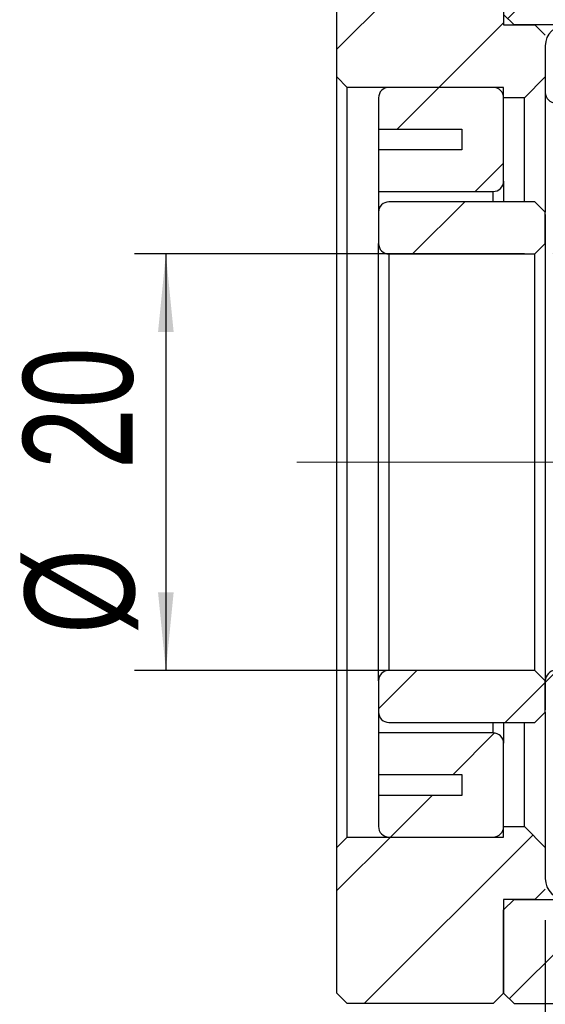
# Model space of a CAD drawing. Header units: millimetres. Extents: x 7 to 295, y 72 to 193.
# Tile 7 of 7: x 230 to 247, y 97 to 129. Entities that reach past the tile are written whole.
import ezdxf

# ---------------------------------------------------------------- set-up
doc = ezdxf.new("R2010")
doc.units = ezdxf.units.MM
doc.linetypes.add('CENTERX2', pattern=[20.319999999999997, 12.7, -2.54, 2.54, -2.54])
doc.layers.add('FORMAT', color=7, linetype='Continuous')
doc.styles.add('SLDTEXTSTYLE0', font='TXT', dxfattribs={"width": 0.75})
doc.dimstyles.new('SLDDIMSTYLE0', dxfattribs={"dimtxt": 3.5, "dimasz": 2.5, "dimexe": 0, "dimexo": 0.0625, "dimgap": 0.875, "dimtad": 1, "dimlfac": 1.5, "dimrnd": 1e-09, "dimzin": 12, "dimdsep": 46, "dimtxsty": 'SLDTEXTSTYLE0', "dimsah": 1, "dimcen": 0.09, "dimadec": 0, "dimazin": 3, "dimtfac": 1, "dimtofl": 0, "dimtmove": 0, "dimatfit": 3, "dimfxl": 0, "dimfrac": 2, "dimtolj": 1, "dimtzin": 12, "dimarcsym": 0})
doc.dimstyles.new('SLDDIMSTYLE3', dxfattribs={"dimtxt": 3.5, "dimasz": 2.5, "dimexe": 0, "dimexo": 0.0625, "dimgap": 0.875, "dimtad": 1, "dimlfac": 1.5, "dimrnd": 1e-09, "dimzin": 12, "dimdsep": 46, "dimtxsty": 'SLDTEXTSTYLE0', "dimsah": 1, "dimcen": 0.09, "dimadec": 0, "dimazin": 3, "dimtfac": 1, "dimtmove": 0, "dimatfit": 0, "dimfxl": 0, "dimfrac": 2, "dimtolj": 1, "dimtzin": 12, "dimarcsym": 0})
pattern_1 = [(45, (0, 0), (-2.245064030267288, 2.245064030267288), [])]

# ---------------------------------------------------------------- blocks, each defined once
blk = doc.blocks.new('_D_19')
at = {"layer": 'FORMAT', "color": 7}
for p, q in [((246.8400332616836, 100.0294654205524), (246.8400332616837, 89.35832703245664)), ((240.173366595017, 96.69613208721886), (240.173366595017, 89.35832703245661)), ((240.173366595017, 90.35832703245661), (234.673366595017, 90.35832703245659)), ((240.173366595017, 90.35832703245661), (246.8400332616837, 90.35832703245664)), ((246.8400332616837, 90.35832703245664), (252.3400332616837, 90.35832703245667))]:
    blk.add_line(p, q, dxfattribs=at)
for points in [[(240.173366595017, 90.35832703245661), (237.673366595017, 90.6083270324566), (237.673366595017, 90.1083270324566)], [(246.8400332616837, 90.35832703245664), (249.3400332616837, 90.10832703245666), (249.3400332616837, 90.60832703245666)]]:
    blk.add_solid(points, dxfattribs=at)
at = {"layer": 'FORMAT', "color": 7, "insert": (241.062766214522, 94.87006394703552), "char_height": 3.5, "attachment_point": 1, "style": 'SLDTEXTSTYLE0'}
blk.add_mtext('10', dxfattribs=at)
blk = doc.blocks.new('_D_20')
at = {"layer": 'FORMAT', "color": 7}
for p, q in [((246.1733665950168, 121.3627987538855), (233.7046179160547, 121.3627987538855)), ((234.7046179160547, 121.3627987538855), (234.7046179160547, 108.0294654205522)), ((246.1733665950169, 108.0294654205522), (233.7046179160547, 108.0294654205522))]:
    blk.add_line(p, q, dxfattribs=at)
for points in [[(234.7046179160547, 121.3627987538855), (234.4546179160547, 118.8627987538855), (234.9546179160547, 118.8627987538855)], [(234.7046179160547, 108.0294654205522), (234.9546179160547, 110.5294654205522), (234.4546179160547, 110.5294654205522)]]:
    blk.add_solid(points, dxfattribs=at)
at = {"layer": 'FORMAT', "color": 7, "char_height": 3.5, "attachment_point": 1, "rotation": 90.00000000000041, "style": 'SLDTEXTSTYLE0'}
for s, insert in [('20', (230.139408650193, 114.4714923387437)), ('%%c', (230.1928808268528, 109.1930549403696))]:
    blk.add_mtext(s, dxfattribs=dict(at, insert=insert))

msp = doc.modelspace()

# ---------------------------------------------------------------- hatches: boundary and pattern name
at = {"layer": 'FORMAT', "linetype": 'Continuous', "lineweight": 18}
h = msp.add_hatch(dxfattribs=at)
h.set_pattern_fill('ANSI31', color=256, style=0)
h.set_pattern_definition(pattern_1)
h.paths.add_polyline_path([(240.5066999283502, 126.6961320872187), (245.5066999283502, 126.6961320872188), (245.5066999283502, 126.3627987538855), (246.1733665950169, 126.3627987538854), (246.8400332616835, 127.0294654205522), (246.8400332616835, 128.3627987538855), (246.5066999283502, 128.6961320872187), (245.5066999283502, 128.6961320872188), (245.5066999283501, 131.6961320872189), (245.1733665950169, 132.0294654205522), (240.5066999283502, 132.0294654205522), (240.1733665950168, 131.6961320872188), (240.1733665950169, 127.0294654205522)], flags=0)
h = msp.add_hatch(dxfattribs=at)
h.set_pattern_fill('ANSI31', color=256, style=0)
h.set_pattern_definition(pattern_1)
h.paths.add_polyline_path([(263.5066999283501, 126.6961320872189), (267.1733665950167, 126.6961320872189), (267.5066999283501, 127.0294654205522), (267.5066999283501, 131.0294654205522), (267.1733665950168, 131.3627987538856), (251.5066999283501, 131.3627987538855), (251.5066999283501, 131.6961320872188), (251.1733665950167, 132.0294654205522), (245.8400332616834, 132.0294654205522), (245.5066999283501, 131.6961320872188), (245.5066999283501, 129.0294654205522), (245.8400332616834, 128.6961320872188), (262.8400332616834, 128.6961320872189), (262.8400332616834, 126.3627987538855), (263.5066999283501, 126.3627987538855)], flags=0)
h = msp.add_hatch(dxfattribs=at)
h.set_pattern_fill('ANSI31', color=256, style=0)
h.set_pattern_definition(pattern_1)
edge = h.paths.add_edge_path(flags=0)
edge.add_line((254.8400332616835, 127.5294654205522), (254.8400332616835, 128.3627987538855))
edge.add_arc((254.5066999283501, 128.3627987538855), 0.3333333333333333, 0, 90)
edge.add_line((254.5066999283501, 128.6961320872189), (247.5066999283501, 128.6961320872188))
edge.add_arc((247.5066999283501, 128.0294654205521), 0.6666666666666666, 90, 179.9999999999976)
edge.add_line((246.8400332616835, 128.0294654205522), (246.8400332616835, 126.5294654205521))
edge.add_arc((247.1733665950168, 126.5294654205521), 0.3333333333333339, 180, 270.0000000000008)
edge.add_line((247.1733665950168, 126.1961320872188), (249.0739169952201, 126.1961320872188))
edge.add_arc((250.8400332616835, 125.0294654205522), 2.116666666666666, 81.81612905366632, 146.5519206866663, ccw=False)
edge.add_line((251.1413413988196, 127.124576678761), (252.5066999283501, 127.1961320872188))
edge.add_line((252.5066999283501, 127.1961320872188), (254.5066999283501, 127.1961320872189))
edge.add_arc((254.5066999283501, 127.5294654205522), 0.3333333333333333, 270.0000000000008, 360.0000000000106)
h = msp.add_hatch(dxfattribs=at)
h.set_pattern_fill('ANSI31', color=256, style=0)
h.set_pattern_definition(pattern_1)
edge = h.paths.add_edge_path(flags=0)
edge.add_line((241.5066999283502, 125.3627987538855), (244.1733665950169, 125.3627987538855))
edge.add_line((244.1733665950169, 125.3627987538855), (244.1733665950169, 124.6961320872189))
edge.add_line((244.1733665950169, 124.6961320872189), (241.5066999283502, 124.6961320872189))
edge.add_line((241.5066999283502, 124.6961320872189), (241.5066999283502, 123.3627987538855))
edge.add_line((241.5066999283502, 123.3627987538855), (245.1733665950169, 123.3627987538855))
edge.add_arc((245.1733665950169, 123.6961320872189), 0.3333333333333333, 270.0000000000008, 360.0000000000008)
edge.add_line((245.5066999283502, 123.6961320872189), (245.5066999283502, 126.3627987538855))
edge.add_arc((245.1733665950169, 126.3627987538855), 0.3333333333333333, 0, 90)
edge.add_line((245.1733665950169, 126.6961320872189), (241.8400332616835, 126.6961320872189))
edge.add_arc((241.8400332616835, 126.3627987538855), 0.3333333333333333, 90, 180)
edge.add_line((241.5066999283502, 126.3627987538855), (241.5066999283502, 125.3627987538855))
h = msp.add_hatch(dxfattribs=at)
h.set_pattern_fill('ANSI31', color=256, style=0)
h.set_pattern_definition(pattern_1)
edge = h.paths.add_edge_path(flags=0)
edge.add_line((246.8400332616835, 122.6294654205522), (246.8400332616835, 121.6961320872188))
edge.add_arc((247.1733665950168, 121.6961320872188), 0.3333333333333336, 180, 270.0000000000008)
edge.add_line((247.1733665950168, 121.3627987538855), (254.1733665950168, 121.3627987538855))
edge.add_arc((254.1733665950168, 122.0294654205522), 0.6666666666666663, 270.0000000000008, 360.0000000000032)
edge.add_line((254.8400332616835, 122.0294654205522), (254.8400332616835, 123.5294654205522))
edge.add_arc((254.5066999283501, 123.5294654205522), 0.333333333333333, 0, 90)
edge.add_line((254.5066999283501, 123.8627987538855), (252.6764700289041, 123.8627987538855))
edge.add_arc((252.6764700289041, 123.7294654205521), 0.1333333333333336, 90, 144.7056053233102)
edge.add_arc((250.8400332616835, 125.0294654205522), 2.116666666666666, 282.89262666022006, 324.70560532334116, ccw=False)
edge.add_arc((251.2825638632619, 123.0961320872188), 0.1333333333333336, 270, 282.8926266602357, ccw=False)
edge.add_line((251.2825638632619, 122.9627987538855), (247.1733665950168, 122.9627987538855))
edge.add_arc((247.1733665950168, 122.6294654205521), 0.3333333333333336, 90, 179.9999999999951)
h = msp.add_hatch(dxfattribs=at)
h.set_pattern_fill('ANSI31', color=256, style=0)
h.set_pattern_definition(pattern_1)
edge = h.paths.add_edge_path(flags=0)
edge.add_line((246.5066999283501, 121.3627987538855), (246.8400332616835, 121.6961320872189))
edge.add_line((246.8400332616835, 121.6961320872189), (246.8400332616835, 122.6961320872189))
edge.add_line((246.8400332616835, 122.6961320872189), (246.5066999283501, 123.0294654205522))
edge.add_line((246.5066999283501, 123.0294654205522), (241.8400332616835, 123.0294654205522))
edge.add_arc((241.8400332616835, 122.6961320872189), 0.3333333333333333, 90, 180.0000000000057)
edge.add_line((241.5066999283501, 122.6961320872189), (241.5066999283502, 121.6961320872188))
edge.add_arc((241.8400332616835, 121.6961320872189), 0.3333333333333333, 180.0000000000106, 270.0000000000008)
edge.add_line((241.8400332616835, 121.3627987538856), (246.5066999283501, 121.3627987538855))
h = msp.add_hatch(dxfattribs=at)
h.set_pattern_fill('ANSI31', color=256, style=0)
h.set_pattern_definition(pattern_1)
edge = h.paths.add_edge_path(flags=0)
edge.add_line((246.8400332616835, 107.6961320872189), (246.5066999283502, 108.0294654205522))
edge.add_line((246.5066999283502, 108.0294654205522), (241.8400332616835, 108.0294654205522))
edge.add_arc((241.8400332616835, 107.6961320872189), 0.3333333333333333, 90, 180.0000000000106)
edge.add_line((241.5066999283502, 107.6961320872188), (241.5066999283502, 106.6961320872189))
edge.add_arc((241.8400332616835, 106.6961320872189), 0.3333333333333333, 180.0000000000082, 270.0000000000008)
edge.add_line((241.8400332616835, 106.3627987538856), (246.5066999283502, 106.3627987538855))
edge.add_line((246.5066999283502, 106.3627987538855), (246.8400332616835, 106.6961320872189))
edge.add_line((246.8400332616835, 106.6961320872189), (246.8400332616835, 107.6961320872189))
h = msp.add_hatch(dxfattribs=at)
h.set_pattern_fill('ANSI31', color=256, style=0)
h.set_pattern_definition(pattern_1)
edge = h.paths.add_edge_path(flags=0)
edge.add_line((254.1733665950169, 108.0294654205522), (247.1733665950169, 108.0294654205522))
edge.add_arc((247.1733665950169, 107.6961320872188), 0.3333333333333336, 90, 180.0000000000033)
edge.add_line((246.8400332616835, 107.6961320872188), (246.8400332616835, 106.7627987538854))
edge.add_arc((247.1733665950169, 106.7627987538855), 0.3333333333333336, 180.0000000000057, 270.0000000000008)
edge.add_line((247.1733665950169, 106.4294654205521), (251.2825638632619, 106.4294654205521))
edge.add_arc((251.2825638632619, 106.2961320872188), 0.1333333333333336, 77.10737333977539, 89.9999999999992, ccw=False)
edge.add_arc((250.8400332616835, 104.3627987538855), 2.116666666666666, 35.29439467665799, 77.10737333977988, ccw=False)
edge.add_arc((252.6764700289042, 105.6627987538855), 0.1333333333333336, 215.2943946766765, 270.0000000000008)
edge.add_line((252.6764700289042, 105.5294654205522), (254.5066999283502, 105.5294654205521))
edge.add_arc((254.5066999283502, 105.8627987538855), 0.333333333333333, 270.0000000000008, 360.0000000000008)
edge.add_line((254.8400332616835, 105.8627987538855), (254.8400332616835, 107.3627987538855))
edge.add_arc((254.1733665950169, 107.3627987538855), 0.6666666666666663, 359.9999999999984, 450.0000000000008)
h = msp.add_hatch(dxfattribs=at)
h.set_pattern_fill('ANSI31', color=256, style=0)
h.set_pattern_definition(pattern_1)
edge = h.paths.add_edge_path(flags=0)
edge.add_line((241.5066999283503, 104.6961320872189), (244.1733665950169, 104.6961320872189))
edge.add_line((244.1733665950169, 104.6961320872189), (244.1733665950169, 104.0294654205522))
edge.add_line((244.1733665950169, 104.0294654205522), (241.5066999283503, 104.0294654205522))
edge.add_line((241.5066999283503, 104.0294654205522), (241.5066999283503, 103.0294654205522))
edge.add_arc((241.8400332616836, 103.0294654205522), 0.3333333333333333, 180, 270.0000000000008)
edge.add_line((241.8400332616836, 102.6961320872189), (245.1733665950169, 102.6961320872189))
edge.add_arc((245.1733665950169, 103.0294654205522), 0.3333333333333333, 270.0000000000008, 360.0000000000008)
edge.add_line((245.5066999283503, 103.0294654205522), (245.5066999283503, 105.6961320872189))
edge.add_arc((245.1733665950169, 105.6961320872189), 0.3333333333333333, 0, 90)
edge.add_line((245.1733665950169, 106.0294654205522), (241.5066999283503, 106.0294654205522))
edge.add_line((241.5066999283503, 106.0294654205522), (241.5066999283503, 104.6961320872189))
h = msp.add_hatch(dxfattribs=at)
h.set_pattern_fill('ANSI31', color=256, style=0)
h.set_pattern_definition(pattern_1)
edge = h.paths.add_edge_path(flags=0)
edge.add_line((247.5066999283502, 100.6961320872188), (254.5066999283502, 100.6961320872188))
edge.add_arc((254.5066999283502, 101.0294654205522), 0.3333333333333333, 270.0000000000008, 360.0000000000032)
edge.add_line((254.8400332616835, 101.0294654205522), (254.8400332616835, 101.8627987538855))
edge.add_arc((254.5066999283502, 101.8627987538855), 0.3333333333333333, 359.9999999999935, 450.0000000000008)
edge.add_line((254.5066999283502, 102.1961320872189), (252.5066999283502, 102.1961320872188))
edge.add_line((252.5066999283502, 102.1961320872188), (251.1413413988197, 102.2676874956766))
edge.add_arc((250.8400332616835, 104.3627987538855), 2.116666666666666, 213.448079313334, 278.1838709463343, ccw=False)
edge.add_line((249.0739169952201, 103.1961320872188), (247.1733665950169, 103.1961320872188))
edge.add_arc((247.1733665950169, 102.8627987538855), 0.3333333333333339, 90, 180)
edge.add_line((246.8400332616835, 102.8627987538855), (246.8400332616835, 101.3627987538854))
edge.add_arc((247.5066999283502, 101.3627987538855), 0.6666666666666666, 180.0000000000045, 270.0000000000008)
h = msp.add_hatch(dxfattribs=at)
h.set_pattern_fill('ANSI31', color=256, style=0)
h.set_pattern_definition(pattern_1)
h.paths.add_polyline_path([(245.5066999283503, 102.6961320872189), (240.5066999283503, 102.696132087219), (240.1733665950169, 102.3627987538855), (240.173366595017, 97.69613208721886), (240.5066999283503, 97.36279875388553), (245.1733665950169, 97.36279875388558), (245.5066999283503, 97.69613208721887), (245.5066999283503, 100.6961320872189), (246.5066999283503, 100.696132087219), (246.8400332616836, 101.0294654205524), (246.8400332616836, 102.3627987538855), (246.1733665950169, 103.0294654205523), (245.5066999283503, 103.0294654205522)], flags=0)
h = msp.add_hatch(dxfattribs=at)
h.set_pattern_fill('ANSI31', color=256, style=0)
h.set_pattern_definition(pattern_1)
h.paths.add_polyline_path([(267.1733665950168, 102.6961320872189), (263.5066999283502, 102.6961320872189), (263.5066999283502, 103.0294654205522), (262.8400332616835, 103.0294654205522), (262.8400332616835, 100.6961320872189), (245.8400332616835, 100.6961320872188), (245.5066999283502, 100.3627987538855), (245.5066999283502, 97.6961320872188), (245.8400332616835, 97.36279875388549), (251.1733665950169, 97.36279875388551), (251.5066999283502, 97.69613208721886), (251.5066999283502, 98.02946542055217), (267.1733665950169, 98.02946542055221), (267.5066999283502, 98.36279875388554), (267.5066999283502, 102.3627987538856)], flags=0)

# ---------------------------------------------------------------- linework, layer by layer
at = {"color": 7, "linetype": 'Continuous', "lineweight": 25}
for p, q in [((240.1733665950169, 127.0294654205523), (240.1733665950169, 131.6961320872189)), ((245.5066999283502, 131.6961320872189), (245.5066999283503, 128.6961320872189)), ((245.8400332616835, 128.6961320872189), (245.5066999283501, 129.0294654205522)), ((245.5066999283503, 128.6961320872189), (246.5066999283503, 128.6961320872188)), ((262.8400332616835, 128.6961320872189), (245.8400332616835, 128.6961320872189)), ((246.5066999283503, 128.6961320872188), (246.8400332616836, 128.3627987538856)), ((246.8400332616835, 128.0294654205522), (246.8400332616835, 126.5294654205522)), ((240.5066999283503, 126.6961320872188), (240.1733665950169, 127.0294654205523)), ((240.1733665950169, 102.3627987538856), (240.1733665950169, 127.0294654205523)), ((246.8400332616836, 127.0294654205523), (246.1733665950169, 126.3627987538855)), ((245.5066999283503, 126.6961320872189), (240.5066999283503, 126.6961320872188)), ((240.5066999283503, 102.6961320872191), (240.5066999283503, 126.6961320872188)), ((245.1733665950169, 126.6961320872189), (241.8400332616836, 126.6961320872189)), ((245.5066999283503, 126.3627987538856), (245.5066999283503, 126.6961320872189)), ((246.8400332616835, 126.5294654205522), (246.8400332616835, 122.6961320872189)), ((241.5066999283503, 126.3627987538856), (241.5066999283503, 125.3627987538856)), ((245.5066999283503, 123.696132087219), (245.5066999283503, 126.3627987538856)), ((246.1733665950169, 126.3627987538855), (245.5066999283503, 126.3627987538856)), ((246.1733665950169, 123.0294654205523), (246.1733665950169, 126.3627987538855)), ((241.5066999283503, 125.3627987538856), (244.1733665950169, 125.3627987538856)), ((241.5066999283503, 125.3627987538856), (241.5066999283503, 124.696132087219)), ((244.1733665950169, 125.3627987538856), (244.1733665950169, 124.696132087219)), ((241.5066999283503, 124.696132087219), (241.5066999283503, 123.3627987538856)), ((244.1733665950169, 124.696132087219), (241.5066999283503, 124.696132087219)), ((245.5066999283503, 123.696132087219), (245.5066999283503, 123.0294654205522)), ((241.5066999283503, 123.3627987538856), (245.1733665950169, 123.3627987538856)), ((241.5066999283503, 123.3627987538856), (241.5066999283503, 122.696132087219)), ((246.5066999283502, 123.0294654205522), (241.8400332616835, 123.0294654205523)), ((246.5066999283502, 123.0294654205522), (246.8400332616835, 122.6961320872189)), ((241.5066999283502, 122.696132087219), (241.5066999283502, 121.6961320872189)), ((246.8400332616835, 121.696132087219), (246.8400332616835, 122.6961320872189)), ((246.8400332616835, 122.6294654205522), (246.8400332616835, 121.6961320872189)), ((241.5066999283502, 107.6961320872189), (241.5066999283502, 121.6961320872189)), ((246.8400332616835, 121.696132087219), (246.5066999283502, 121.3627987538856)), ((246.8400332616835, 121.696132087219), (246.8400332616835, 107.696132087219)), ((241.8400332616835, 121.3627987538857), (241.8400332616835, 108.0294654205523)), ((241.8400332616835, 121.3627987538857), (246.5066999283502, 121.3627987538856)), ((246.5066999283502, 108.0294654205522), (246.5066999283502, 121.3627987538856)), ((246.5066999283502, 108.0294654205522), (241.8400332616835, 108.0294654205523)), ((246.5066999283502, 108.0294654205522), (246.8400332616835, 107.696132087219)), ((241.5066999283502, 107.6961320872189), (241.5066999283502, 106.696132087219)), ((246.8400332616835, 106.6961320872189), (246.8400332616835, 107.696132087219)), ((246.8400332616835, 107.6961320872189), (246.8400332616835, 106.7627987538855)), ((241.5066999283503, 106.696132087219), (241.5066999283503, 106.0294654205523)), ((246.8400332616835, 106.6961320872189), (246.5066999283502, 106.3627987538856)), ((246.8400332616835, 106.6961320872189), (246.8400332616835, 102.8627987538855)), ((241.8400332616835, 106.3627987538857), (246.5066999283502, 106.3627987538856)), ((245.5066999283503, 106.3627987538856), (245.5066999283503, 105.696132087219)), ((246.1733665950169, 103.0294654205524), (246.1733665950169, 106.3627987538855)), ((241.5066999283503, 106.0294654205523), (241.5066999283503, 104.696132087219)), ((245.1733665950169, 106.0294654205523), (241.5066999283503, 106.0294654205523)), ((245.5066999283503, 103.0294654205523), (245.5066999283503, 105.696132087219)), ((241.5066999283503, 104.696132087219), (244.1733665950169, 104.696132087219)), ((241.5066999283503, 104.696132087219), (241.5066999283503, 104.0294654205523)), ((244.1733665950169, 104.696132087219), (244.1733665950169, 104.0294654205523)), ((241.5066999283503, 104.0294654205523), (241.5066999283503, 103.0294654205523)), ((244.1733665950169, 104.0294654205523), (241.5066999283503, 104.0294654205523)), ((245.5066999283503, 102.696132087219), (245.5066999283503, 103.0294654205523)), ((245.5066999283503, 103.0294654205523), (246.1733665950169, 103.0294654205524)), ((246.1733665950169, 103.0294654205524), (246.8400332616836, 102.3627987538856)), ((246.8400332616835, 102.8627987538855), (246.8400332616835, 101.3627987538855)), ((240.1733665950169, 102.3627987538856), (240.5066999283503, 102.6961320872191)), ((240.5066999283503, 102.6961320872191), (245.5066999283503, 102.696132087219)), ((241.8400332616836, 102.696132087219), (245.1733665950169, 102.696132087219)), ((240.1733665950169, 97.69613208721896), (240.1733665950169, 102.3627987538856)), ((246.8400332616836, 101.0294654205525), (246.5066999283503, 100.6961320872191)), ((245.5066999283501, 100.3627987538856), (245.8400332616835, 100.6961320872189)), ((246.5066999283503, 100.6961320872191), (245.5066999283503, 100.696132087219)), ((245.5066999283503, 100.696132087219), (245.5066999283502, 97.69613208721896)), ((245.8400332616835, 100.6961320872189), (262.8400332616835, 100.6961320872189)), ((245.5066999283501, 97.69613208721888), (245.5066999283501, 100.3627987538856)), ((240.5066999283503, 97.36279875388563), (240.1733665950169, 97.69613208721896)), ((245.5066999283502, 97.69613208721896), (245.1733665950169, 97.36279875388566)), ((245.8400332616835, 97.36279875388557), (245.5066999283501, 97.69613208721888)), ((245.1733665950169, 97.36279875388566), (240.5066999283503, 97.36279875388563)), ((245.8400332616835, 97.36279875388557), (251.1733665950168, 97.36279875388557))]:
    msp.add_line(p, q, dxfattribs=at)
at = {"color": 8, "linetype": 'Continuous', "lineweight": 25}
for p, q in [((245.1733665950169, 123.0294654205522), (245.1733665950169, 123.3627987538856)), ((245.1733665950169, 106.0294654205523), (245.1733665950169, 106.3627987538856))]:
    msp.add_line(p, q, dxfattribs=at)
at = {"color": 7, "linetype": 'Continuous', "lineweight": 25}
for centre, radius, start, end in [((247.5066999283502, 128.0294654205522), 0.6666666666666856, 90, 179.9999999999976), ((241.8400332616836, 126.3627987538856), 0.3333333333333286, 90, 180), ((245.1733665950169, 126.3627987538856), 0.3333333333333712, 0, 90), ((247.1733665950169, 126.5294654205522), 0.333333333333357, 179.9999999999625, 270.0000000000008), ((245.1733665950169, 123.696132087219), 0.3333333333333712, 270.0000000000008, 2.442665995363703e-12), ((241.8400332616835, 122.696132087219), 0.3333333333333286, 90, 180.0000000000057), ((241.8400332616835, 121.696132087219), 0.3333333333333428, 180.0000000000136, 270.0000000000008), ((241.8400332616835, 107.696132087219), 0.3333333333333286, 90, 180.0000000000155), ((247.1733665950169, 107.6961320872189), 0.3333333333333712, 90, 179.9999999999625), ((241.8400332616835, 106.696132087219), 0.3333333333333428, 180.0000000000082, 270.0000000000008), ((245.1733665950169, 105.696132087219), 0.3333333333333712, 2.442665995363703e-12, 90), ((241.8400332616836, 103.0294654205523), 0.3333333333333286, 180, 270.0000000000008), ((245.1733665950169, 103.0294654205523), 0.3333333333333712, 270.0000000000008, 0), ((247.5066999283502, 101.3627987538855), 0.6666666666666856, 180.0000000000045, 269.9999999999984)]:
    msp.add_arc(centre, radius, start, end, dxfattribs=at)
at = {"layer": 'FORMAT', "color": 7, "linetype": 'CENTERX2', "lineweight": 18}
for p, q in [((276.9455873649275, 114.6961320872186), (238.8965090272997, 114.6961320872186)), ((246.5066999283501, 114.6961320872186), (239.8400332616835, 114.6961320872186)), ((246.5066999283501, 114.6961320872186), (248.8400332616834, 114.6961320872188))]:
    msp.add_line(p, q, dxfattribs=at)

# ---------------------------------------------------------------- dimensions: what is measured, and where the dimension line sits
at = {"layer": 'FORMAT', "color": 7}
dim = msp.add_linear_dim(base=(234.7046179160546, 108.0294654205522), p1=(247.1733665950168, 121.3627987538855), p2=(247.1733665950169, 108.0294654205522), angle=90.0000000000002, text='%%c<>', dimstyle='SLDDIMSTYLE0', dxfattribs=at)
dim.commit()
dim.dimension.update_dxf_attribs({"geometry": '_D_20', "text_midpoint": (234.7046179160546, 114.4183850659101), "dimtype": 160})
dim = msp.add_linear_dim(base=(246.8400332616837, 90.35832703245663), p1=(240.173366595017, 97.69613208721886), p2=(246.8400332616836, 101.0294654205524), angle=2.442665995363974e-13, dimstyle='SLDDIMSTYLE3', dxfattribs=at)
dim.commit()
dim.dimension.update_dxf_attribs({"geometry": '_D_19', "text_midpoint": (243.6488774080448, 90.35832703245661), "dimtype": 160})

doc.saveas('drawing.dxf')
